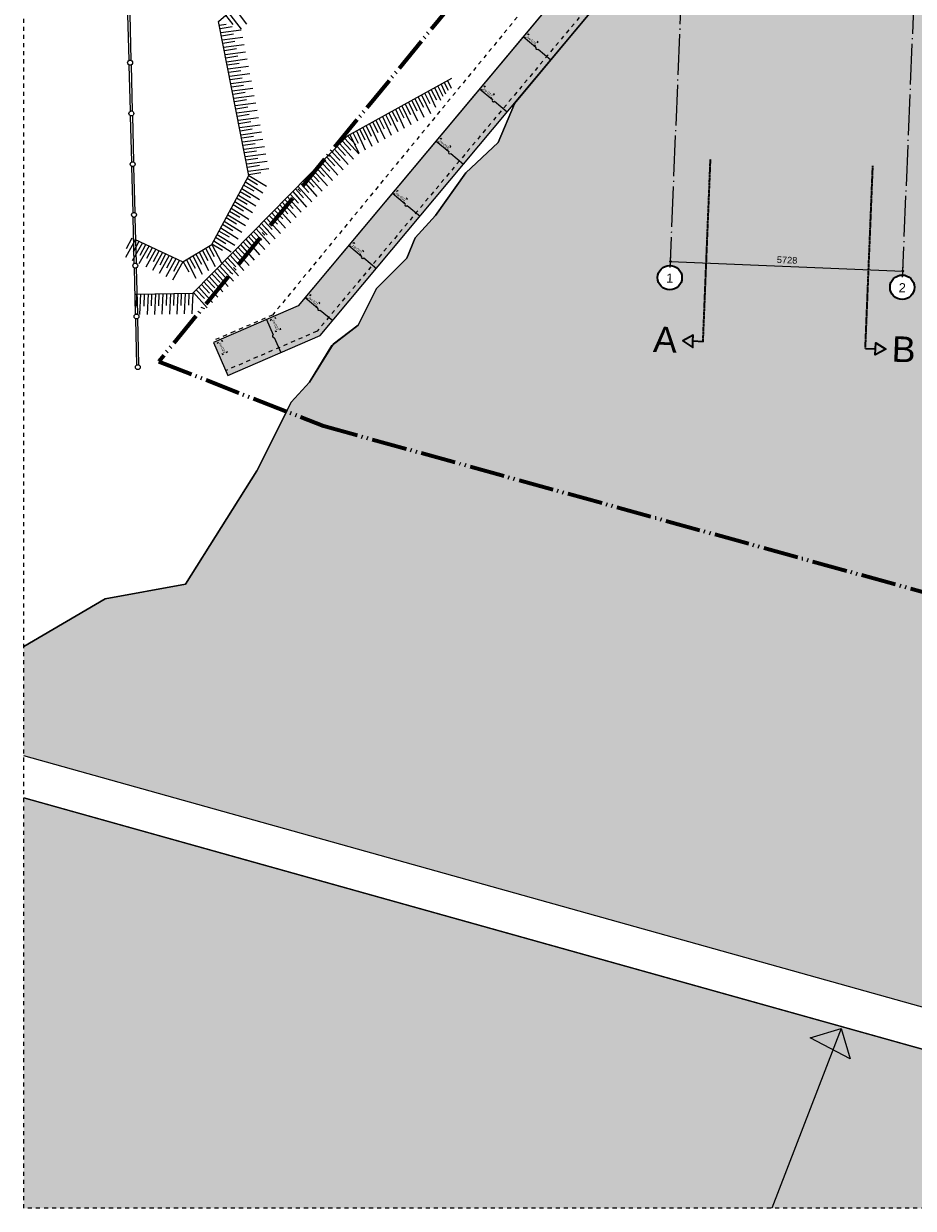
# Model space of a CAD drawing. Extents: x -294884 to 286267, y 0 to 1429765.
# Tile 5 of 178: x -62400 to -40498, y 171258 to 200435. Entities that reach past the tile are written whole.
import ezdxf

# ---------------------------------------------------------------- set-up
doc = ezdxf.new("R2010")
doc.units = 0
doc.header["$MEASUREMENT"] = 0
for name, pattern in [('@L07DS2b', [6.3, 4, -1, 0.3, -1]), ('DASHDOT', [1250, 1000, -112.5, 25, -112.5]), ('DASHED', [200, 100, -100]), ('DIVIDE', [1250, 862.5, -112.5, 25, -112.5, 25, -112.5])]:
    doc.linetypes.add(name, pattern=pattern)
for name, color, linetype in [('A-0019-AFDEKVLAK', 1, 'Continuous'), ('A-0030-STRAMIEN', 1, 'Continuous'), ('A-0038-STR-MAATLIJN', 1, 'Continuous'), ('A-0070-SYMBOOL', 1, 'Continuous'), ('A-0074--', 4, 'Continuous'), ('A-0306--', 1, 'Continuous'), ('A-0307-TEKST', 7, 'Continuous'), ('A-1130-TXT+MT-BE', 1, 'Continuous')]:
    doc.layers.add(name, color=color, linetype=linetype)
doc.dimstyles.new('@D00GM', dxfattribs={"dimtxt": 135, "dimasz": 1, "dimexe": 0.18, "dimexo": 0.0625, "dimgap": 13.5, "dimtad": 1, "dimdec": 0, "dimzin": 0, "dimdsep": 46, "dimtxsty": 'Standard', "dimblk": '^SD00____100_10', "dimcen": 0.09, "dimse1": 1, "dimse2": 1, "dimclrd": 1, "dimadec": 0, "dimazin": 0, "dimtfac": 1, "dimtdec": 4, "dimtmove": 0, "dimatfit": 3, "dimfxl": 0, "dimtolj": 1, "dimtzin": 0, "dimlwd": 13, "dimarcsym": 0})
doc.dimstyles.new('@D03ST', dxfattribs={"dimtxt": 162, "dimasz": 1, "dimexe": 0.18, "dimexo": 0.0625, "dimgap": 16.2, "dimtad": 1, "dimdec": 0, "dimzin": 0, "dimdsep": 46, "dimtxsty": 'Standard', "dimblk": '^SD03____100_10', "dimcen": 0.09, "dimse1": 1, "dimse2": 1, "dimclrd": 1, "dimadec": 0, "dimazin": 0, "dimtfac": 1, "dimtdec": 4, "dimtmove": 0, "dimatfit": 3, "dimfxl": 0, "dimtolj": 1, "dimtzin": 0, "dimlwd": 13, "dimarcsym": 0})

# ---------------------------------------------------------------- blocks, each defined once
blk = doc.blocks.new('*D')
at = {"color": 1, "linetype": 'Continuous', "lineweight": 13}
for points in [[(62927, 114665), (63143, 119960)], [(63293, 119954), (62993, 119966)], [(79682, 118845), (79383, 118875)], [(79499, 118522), (79533, 118860)], [(78427, 113303), (78957, 118577)], [(79106, 118562), (78808, 118592)], [(79148, 115040), (79499, 118522)], [(79648, 118507), (79349, 118537)], [(79648, 118507), (79349, 118537)], [(78968, 113249), (79148, 115040)], [(79298, 115025), (78999, 115055)], [(79298, 115025), (78999, 115055)], [(63077, 114659), (62777, 114671)], [(78576, 113288), (78278, 113318)], [(79118, 113234), (78819, 113264)], [(79118, 113234), (78819, 113264)], [(78934, 112910), (78968, 113249)], [(79084, 112895), (78785, 112925)], [(-122398, 58428), (-122398, 58128)], [(-117098, 58425), (-117098, 58125)], [(-117098, 58275), (-122398, 58278)], [(26619, -2220), (26619, -1920)], [(26619, -2220), (26619, -1920)], [(31919, -2220), (31919, -1920)], [(31919, -2220), (31919, -1920)], [(26619, -2070), (31919, -2070)], [(26619, -2070), (31919, -2070)], [(117098, -58425), (117098, -58125)], [(117098, -58275), (122398, -58278)], [(122398, -58428), (122398, -58128)]]:
    blk.add_lwpolyline(points, dxfattribs=at)
at = {"color": 7, "linetype": 'Continuous', "lineweight": 18}
for points in [[(63166, 119959), (63144, 119983), (63120, 119961), (63142, 119937)], [(79555, 118858), (79535, 118883), (79510, 118863), (79530, 118838)], [(78980, 118574), (78960, 118599), (78934, 118579), (78955, 118554)], [(79521, 118520), (79501, 118545), (79476, 118524), (79496, 118499)], [(79521, 118520), (79501, 118545), (79476, 118524), (79496, 118499)], [(79171, 115037), (79151, 115063), (79126, 115042), (79146, 115017)], [(79171, 115037), (79151, 115063), (79126, 115042), (79146, 115017)], [(62950, 114664), (62928, 114688), (62904, 114666), (62926, 114642)], [(78450, 113301), (78429, 113326), (78404, 113305), (78425, 113280)], [(78991, 113246), (78971, 113272), (78945, 113251), (78966, 113226)], [(78991, 113246), (78971, 113272), (78945, 113251), (78966, 113226)], [(78957, 112908), (78937, 112933), (78911, 112913), (78932, 112888)], [(-122398, 58301), (-122421, 58278), (-122398, 58255), (-122375, 58278)], [(-117098, 58298), (-117121, 58275), (-117098, 58252), (-117075, 58275)], [(26619, -2093), (26642, -2070), (26619, -2047), (26596, -2070)], [(26619, -2093), (26642, -2070), (26619, -2047), (26596, -2070)], [(31919, -2093), (31942, -2070), (31919, -2047), (31896, -2070)], [(31919, -2093), (31942, -2070), (31919, -2047), (31896, -2070)], [(117098, -58298), (117121, -58275), (117098, -58252), (117075, -58275)], [(122398, -58301), (122421, -58278), (122398, -58255), (122375, -58278)]]:
    blk.add_lwpolyline(points, close=True, dxfattribs=at)
at = {"layer": 'A-0030-STRAMIEN', "color": 1, "linetype": 'Continuous', "lineweight": 13}
for points in [[(139855, 104285), (140818, 109496)], [(140965, 109469), (140670, 109524)], [(140003, 104257), (139708, 104312)], [(150193, -2166), (150193, -1866)], [(150193, -2016), (155493, -2016)], [(155493, -2166), (155493, -1866)], [(162027, -30782), (162027, -31082)], [(167327, -30782), (167327, -31082)], [(167327, -30932), (162027, -30932)]]:
    blk.add_lwpolyline(points, dxfattribs=at)
at = {"layer": 'A-0030-STRAMIEN', "color": 7, "linetype": 'Continuous', "lineweight": 18}
for points in [[(140840, 109492), (140822, 109519), (140795, 109501), (140814, 109474)], [(139878, 104280), (139859, 104307), (139833, 104289), (139851, 104262)], [(150193, -2039), (150216, -2016), (150193, -1993), (150170, -2016)], [(155493, -2039), (155516, -2016), (155493, -1993), (155470, -2016)], [(162027, -30909), (162004, -30932), (162027, -30955), (162050, -30932)], [(167327, -30909), (167304, -30932), (167327, -30955), (167350, -30932)]]:
    blk.add_lwpolyline(points, close=True, dxfattribs=at)
at = {"layer": 'A-0038-STR-MAATLIJN', "color": 1, "linetype": 'Continuous', "lineweight": 13}
for points in [[(54211, 116191), (54774, 129790)], [(54924, 129784), (54624, 129797)], [(93531, 103792), (95230, 122696)], [(95379, 122683), (95080, 122709)], [(54361, 116185), (54061, 116197)], [(132939, 106441), (134733, 116156)], [(134881, 116129), (134586, 116184)], [(140523, 109551), (141512, 114908)], [(141660, 114881), (141365, 114935)], [(139716, 105182), (140523, 109551)], [(140670, 109524), (140375, 109578)], [(140670, 109524), (140375, 109578)], [(133086, 106414), (132791, 106468)], [(139560, 104339), (139716, 105182)], [(139863, 105155), (139568, 105209)], [(139863, 105155), (139568, 105209)], [(139708, 104312), (139413, 104366)], [(93680, 103778), (93382, 103805)], [(58982, 102621), (58994, 102921)], [(58988, 102771), (64711, 102534)], [(64705, 102384), (64717, 102684)], [(136364, 96015), (136419, 96310)], [(136392, 96163), (141960, 95134)], [(141932, 94987), (141987, 95282)], [(98404, 84548), (98430, 84847)], [(98417, 84697), (105364, 84073)], [(105351, 83924), (105378, 84222)], [(27759, -1151), (27759, -1451)], [(41370, -1148), (41370, -1448)], [(80074, -1152), (80074, -1452)], [(99055, -1148), (99055, -1448)], [(151050, -1420), (151050, -1120)], [(160941, -1420), (160941, -1120)], [(41370, -1298), (27759, -1301)], [(99055, -1298), (80074, -1302)], [(151050, -1270), (160941, -1270)], [(150193, -1866), (150193, -1566)], [(150193, -1716), (151050, -1716)], [(151050, -1866), (151050, -1566)], [(151050, -1866), (151050, -1566)], [(151050, -1716), (155493, -1716)], [(155493, -1866), (155493, -1566)], [(155493, -1866), (155493, -1566)], [(155493, -1716), (160941, -1716)], [(160941, -1866), (160941, -1566)], [(163921, -1933), (163921, -1633)], [(167496, -1933), (167496, -1633)], [(85620, -2081), (85620, -1781)], [(85620, -2081), (85620, -1781)], [(163921, -1783), (167496, -1783)], [(87964, -2761), (87964, -2461)], [(87964, -2611), (89764, -2611)], [(89764, -2761), (89764, -2461)], [(89764, -2761), (89764, -2461)], [(89764, -2611), (93264, -2611)], [(93264, -2761), (93264, -2461)], [(16419, -29459), (16419, -29759)], [(30030, -29462), (30030, -29762)], [(16419, -29609), (30030, -29612)], [(85801, -29491), (85801, -29791)], [(85801, -29641), (104781, -29645)], [(104781, -29495), (104781, -29795)], [(156589, -30203), (156589, -29903)], [(166470, -30203), (166470, -29903)], [(166470, -30053), (156589, -30053)], [(91591, -30907), (91591, -30607)], [(95091, -30907), (95091, -30607)], [(95091, -30907), (95091, -30607)], [(96891, -30907), (96891, -30607)], [(95091, -30757), (91591, -30757)], [(96891, -30757), (95091, -30757)]]:
    blk.add_lwpolyline(points, dxfattribs=at)
at = {"layer": 'A-0038-STR-MAATLIJN', "color": 7, "linetype": 'Continuous', "lineweight": 18}
for points in [[(54797, 129790), (54775, 129813), (54751, 129791), (54773, 129768)], [(95253, 122694), (95232, 122719), (95207, 122698), (95228, 122673)], [(54234, 116190), (54212, 116214), (54188, 116192), (54210, 116168)], [(134756, 116152), (134737, 116179), (134711, 116161), (134729, 116134)], [(141535, 114904), (141516, 114930), (141490, 114912), (141508, 114885)], [(140545, 109547), (140527, 109574), (140500, 109555), (140519, 109528)], [(140545, 109547), (140527, 109574), (140500, 109555), (140519, 109528)], [(132961, 106437), (132943, 106463), (132916, 106445), (132934, 106418)], [(139738, 105178), (139720, 105205), (139693, 105186), (139712, 105159)], [(139738, 105178), (139720, 105205), (139693, 105186), (139712, 105159)], [(139583, 104335), (139564, 104362), (139538, 104343), (139556, 104317)], [(93554, 103790), (93533, 103815), (93508, 103794), (93529, 103769)], [(58987, 102748), (59011, 102770), (58989, 102794), (58965, 102772)], [(64710, 102511), (64734, 102533), (64712, 102557), (64688, 102535)], [(136387, 96140), (136414, 96158), (136396, 96185), (136369, 96167)], [(141956, 95112), (141982, 95130), (141964, 95157), (141937, 95138)], [(98415, 84674), (98440, 84695), (98419, 84720), (98394, 84699)], [(105362, 84050), (105387, 84071), (105366, 84096), (105342, 84075)], [(27759, -1278), (27736, -1301), (27759, -1324), (27782, -1301)], [(41370, -1275), (41347, -1298), (41370, -1321), (41393, -1298)], [(80074, -1279), (80051, -1302), (80074, -1325), (80097, -1302)], [(99055, -1275), (99032, -1298), (99055, -1321), (99078, -1298)], [(151050, -1293), (151073, -1270), (151050, -1247), (151027, -1270)], [(160941, -1293), (160964, -1270), (160941, -1247), (160918, -1270)], [(150193, -1739), (150216, -1716), (150193, -1693), (150170, -1716)], [(151050, -1739), (151073, -1716), (151050, -1693), (151027, -1716)], [(151050, -1739), (151073, -1716), (151050, -1693), (151027, -1716)], [(155493, -1739), (155516, -1716), (155493, -1693), (155470, -1716)], [(155493, -1739), (155516, -1716), (155493, -1693), (155470, -1716)], [(160941, -1739), (160964, -1716), (160941, -1693), (160918, -1716)], [(85620, -1954), (85643, -1931), (85620, -1908), (85597, -1931)], [(85620, -1954), (85643, -1931), (85620, -1908), (85597, -1931)], [(163921, -1806), (163944, -1783), (163921, -1760), (163898, -1783)], [(167496, -1806), (167519, -1783), (167496, -1760), (167473, -1783)], [(87964, -2634), (87987, -2611), (87964, -2588), (87941, -2611)], [(89764, -2634), (89787, -2611), (89764, -2588), (89741, -2611)], [(89764, -2634), (89787, -2611), (89764, -2588), (89741, -2611)], [(93264, -2634), (93287, -2611), (93264, -2588), (93241, -2611)], [(16419, -29586), (16442, -29609), (16419, -29632), (16396, -29609)], [(30030, -29589), (30053, -29612), (30030, -29635), (30007, -29612)], [(85801, -29618), (85824, -29641), (85801, -29664), (85778, -29641)], [(104781, -29622), (104804, -29645), (104781, -29668), (104758, -29645)], [(156589, -30076), (156566, -30053), (156589, -30030), (156612, -30053)], [(166470, -30076), (166447, -30053), (166470, -30030), (166492, -30053)], [(91591, -30780), (91568, -30757), (91591, -30734), (91614, -30757)], [(95091, -30780), (95068, -30757), (95091, -30734), (95114, -30757)], [(95091, -30780), (95068, -30757), (95091, -30734), (95114, -30757)], [(96891, -30780), (96868, -30757), (96891, -30734), (96914, -30757)]]:
    blk.add_lwpolyline(points, close=True, dxfattribs=at)
at = {"layer": 'A-0038-STR-MAATLIJN', "color": 1, "linetype": 'Continuous'}
blk.add_point((85620, -1931), dxfattribs=at)
at = {"layer": 'A-1130-TXT+MT-BE', "color": 1, "linetype": 'Continuous', "lineweight": 13}
for points in [[(62774, 119975), (63160, 129448)], [(63310, 129442), (63010, 129455)], [(62604, 115818), (62774, 119975)], [(62923, 119969), (62624, 119981)], [(62923, 119969), (62624, 119981)], [(62754, 115812), (62454, 115824)], [(62754, 115812), (62454, 115824)], [(62558, 114679), (62604, 115818)], [(62708, 114673), (62408, 114685)], [(-131879, 58064), (-131879, 57764)], [(-122398, 57908), (-131879, 57914)], [(-122398, 58058), (-122398, 57758)], [(-122398, 58058), (-122398, 57758)], [(-118237, 57906), (-122398, 57908)], [(-118237, 58056), (-118237, 57756)], [(-118237, 58056), (-118237, 57756)], [(-117097, 57905), (-118237, 57906)], [(-117097, 58055), (-117097, 57755)], [(26618, -1850), (26618, -1550)], [(26618, -1700), (27759, -1700)], [(27759, -1850), (27759, -1550)], [(27759, -1850), (27759, -1550)], [(27759, -1700), (31919, -1700)], [(31919, -1850), (31919, -1550)], [(31919, -1850), (31919, -1550)], [(31919, -1700), (41400, -1700)], [(41400, -1850), (41400, -1550)], [(25452, -30820), (25452, -30520)], [(30752, -30820), (30752, -30520)], [(25452, -30670), (30752, -30670)], [(71110, -33871), (70810, -33871)], [(70960, -34871), (70960, -33871)], [(115190, -33871), (114890, -33871)], [(115040, -34871), (115040, -33871)], [(71110, -34871), (70810, -34871)], [(115190, -34871), (114890, -34871)], [(117097, -58055), (117097, -57755)], [(118237, -58056), (118237, -57756)], [(118237, -58056), (118237, -57756)], [(122398, -58058), (122398, -57758)], [(122398, -58058), (122398, -57758)], [(131879, -58064), (131879, -57764)], [(117097, -57905), (118237, -57906)], [(118237, -57906), (122398, -57908)], [(122398, -57908), (131879, -57914)]]:
    blk.add_lwpolyline(points, dxfattribs=at)
at = {"layer": 'A-1130-TXT+MT-BE', "color": 7, "linetype": 'Continuous', "lineweight": 18}
for points in [[(63183, 129448), (63161, 129471), (63137, 129449), (63159, 129426)], [(62797, 119974), (62774, 119998), (62751, 119976), (62773, 119952)], [(62797, 119974), (62774, 119998), (62751, 119976), (62773, 119952)], [(62627, 115817), (62605, 115841), (62581, 115819), (62603, 115795)], [(62627, 115817), (62605, 115841), (62581, 115819), (62603, 115795)], [(62581, 114678), (62559, 114702), (62535, 114680), (62557, 114656)], [(-131879, 57937), (-131902, 57914), (-131879, 57891), (-131856, 57914)], [(-122398, 57931), (-122421, 57908), (-122398, 57885), (-122375, 57908)], [(-122398, 57931), (-122421, 57908), (-122398, 57885), (-122375, 57908)], [(-118237, 57929), (-118260, 57906), (-118237, 57883), (-118214, 57906)], [(-118237, 57929), (-118260, 57906), (-118237, 57883), (-118214, 57906)], [(-117097, 57928), (-117120, 57905), (-117097, 57882), (-117074, 57905)], [(26618, -1723), (26641, -1700), (26618, -1677), (26595, -1700)], [(27759, -1723), (27782, -1700), (27759, -1677), (27736, -1700)], [(27759, -1723), (27782, -1700), (27759, -1677), (27736, -1700)], [(31919, -1723), (31942, -1700), (31919, -1677), (31896, -1700)], [(31919, -1723), (31942, -1700), (31919, -1677), (31896, -1700)], [(41400, -1723), (41423, -1700), (41400, -1677), (41377, -1700)], [(25452, -30693), (25475, -30670), (25452, -30647), (25429, -30670)], [(30752, -30693), (30775, -30670), (30752, -30647), (30729, -30670)], [(70982, -33871), (70960, -33848), (70937, -33871), (70960, -33894)], [(115063, -33871), (115040, -33848), (115017, -33871), (115040, -33894)], [(70982, -34871), (70960, -34848), (70937, -34871), (70960, -34894)], [(115063, -34871), (115040, -34848), (115017, -34871), (115040, -34894)], [(117097, -57928), (117120, -57905), (117097, -57882), (117074, -57905)], [(118237, -57929), (118260, -57906), (118237, -57883), (118214, -57906)], [(118237, -57929), (118260, -57906), (118237, -57883), (118214, -57906)], [(122398, -57931), (122421, -57908), (122398, -57885), (122375, -57908)], [(122398, -57931), (122421, -57908), (122398, -57885), (122375, -57908)], [(131879, -57937), (131902, -57914), (131879, -57891), (131856, -57914)]]:
    blk.add_lwpolyline(points, close=True, dxfattribs=at)
at = {"color": 7, "linetype": 'Continuous', "char_height": 135, "attachment_point": 7, "line_spacing_factor": 0.933333}
for s, insert, rotation in [('{\\fArial|b0|i0|c12|p0;340}', (79443, 118543), 84.2582), ('{\\fArial|b0|i0|c12|p0;5300}', (62969, 117109), 87.6654), ('{\\fArial|b0|i0|c12|p0;3500}', (79246, 116581), 84.2577), ('{\\fArial|b0|i0|c12|p0;5300}', (78614, 115740), 84.2577), ('{\\fArial|b0|i0|c12|p0;1800}', (78980, 113945), 84.2577), ('{\\fArial|b0|i0|c12|p0;340}', (78879, 112931), 84.2582), ('{\\fArial|b0|i0|c12|p0;5300}', (-119954, 58369), 359.9654), ('{\\fArial|b0|i0|c12|p0;5300}', (119541, -58219), 359.9654)]:
    blk.add_mtext(s, dxfattribs=dict(at, insert=insert, rotation=rotation))
at = {"color": 7, "linetype": 'Continuous', "insert": (29063, -2013), "char_height": 135, "attachment_point": 7, "line_spacing_factor": 0.933333}
blk.add_mtext('{\\fArial|b0|i0|c12|p0;5300}', dxfattribs=at)
blk.add_mtext('{\\fArial|b0|i0|c12|p0;5300}', dxfattribs=at)
at = {"layer": 'A-0030-STRAMIEN', "color": 7, "linetype": 'Continuous', "insert": (140224, 106660), "char_height": 162, "attachment_point": 7, "rotation": 79.5354, "line_spacing_factor": 0.933333}
blk.add_mtext('{\\fArial|b0|i0|c12|p0;5300}', dxfattribs=at)
at = {"layer": 'A-0030-STRAMIEN', "color": 7, "linetype": 'Continuous', "char_height": 162, "attachment_point": 7, "line_spacing_factor": 0.933333}
for insert in [(152596, -1947), (164429, -30821)]:
    blk.add_mtext('{\\fArial|b0|i0|c12|p0;5300}', dxfattribs=dict(at, insert=insert))
at = {"layer": 'A-0038-STR-MAATLIJN', "color": 7, "linetype": 'Continuous', "char_height": 162, "attachment_point": 7, "line_spacing_factor": 0.933333}
for s, insert, rotation in [('{\\fArial|b0|i0|c12|p0;13611}', (54411, 122684), 87.6307), ('{\\fArial|b0|i0|c12|p0;18980}', (94284, 112942), 84.865), ('{\\fArial|b0|i0|c12|p0;5448}', (140905, 111999), 79.5354), ('{\\fArial|b0|i0|c12|p0;9880}', (133723, 111068), 79.535), ('{\\fArial|b0|i0|c12|p0;4443}', (140007, 107136), 79.5354), ('{\\fArial|b0|i0|c12|p0;857}', (139536, 104591), 79.5354), ('{\\fArial|b0|i0|c12|p0;5728}', (61605, 102732), 357.6307), ('{\\fArial|b0|i0|c12|p0;5662}', (138945, 95761), 349.535), ('{\\fArial|b0|i0|c12|p0;6975}', (101650, 84476), 354.865), ('{\\fArial|b0|i0|c12|p0;13611}', (34255, -1189), 0.011), ('{\\fArial|b0|i0|c12|p0;18980}', (89255, -1189), 0.011), ('{\\fArial|b0|i0|c12|p0;9890}', (155748, -1201), 0), ('{\\fArial|b0|i0|c12|p0;13611}', (22915, -29499), 359.989), ('{\\fArial|b0|i0|c12|p0;18980}', (94982, -29532), 359.989), ('{\\fArial|b0|i0|c12|p0;9880}', (161282, -29984), 360)]:
    blk.add_mtext(s, dxfattribs=dict(at, insert=insert, rotation=rotation))
for s, insert in [('{\\fArial|b0|i0|c12|p0;857}', (150436, -1647)), ('{\\fArial|b0|i0|c12|p0;4443}', (153024, -1647)), ('{\\fArial|b0|i0|c12|p0;5448}', (157970, -1647)), ('{\\fArial|b0|i0|c12|p0;3575}', (165461, -1714)), ('{\\fArial|b0|i0|c12|p0;1800}', (88617, -2542)), ('{\\fArial|b0|i0|c12|p0;3500}', (91267, -2542)), ('{\\fArial|b0|i0|c12|p0;3500}', (93094, -30688)), ('{\\fArial|b0|i0|c12|p0;1800}', (95744, -30688))]:
    blk.add_mtext(s, dxfattribs=dict(at, insert=insert))
at = {"layer": 'A-1130-TXT+MT-BE', "color": 7, "linetype": 'Continuous', "char_height": 135, "attachment_point": 7, "line_spacing_factor": 0.933333}
for s, insert, rotation in [('{\\fArial|b0|i0|c12|p0;9481}', (62901, 124508), 87.6653), ('{\\fArial|b0|i0|c12|p0;4160}', (62623, 117693), 87.6653), ('{\\fArial|b0|i0|c12|p0;1140}', (62515, 115045), 87.6653), ('{\\fArial|b0|i0|c12|p0;9481}', (-127344, 58004), 359.9653), ('{\\fArial|b0|i0|c12|p0;4160}', (-120524, 58000), 359.9653), ('{\\fArial|b0|i0|c12|p0;1140}', (-117873, 57998), 359.9653), ('{\\fArial|b0|i0|c12|p0;1140}', (26982, -1643), 360), ('{\\fArial|b0|i0|c12|p0;4160}', (29633, -1643), 360), ('{\\fArial|b0|i0|c12|p0;9481}', (36454, -1643), 360), ('{\\fArial|b0|i0|c12|p0;1000}', (70902, -34578), 90), ('{\\fArial|b0|i0|c12|p0;1000}', (114982, -34578), 90), ('{\\fArial|b0|i0|c12|p0;1140}', (117461, -57848), 359.9654), ('{\\fArial|b0|i0|c12|p0;4160}', (120111, -57849), 359.9654), ('{\\fArial|b0|i0|c12|p0;9481}', (126932, -57853), 359.9654)]:
    blk.add_mtext(s, dxfattribs=dict(at, insert=insert, rotation=rotation))
at = {"layer": 'A-1130-TXT+MT-BE', "color": 7, "linetype": 'Continuous', "insert": (27896, -30612), "char_height": 135, "attachment_point": 7, "line_spacing_factor": 0.933333}
blk.add_mtext('{\\fArial|b0|i0|c12|p0;5300}', dxfattribs=at)
blk = doc.blocks.new('^SD03____100_10')
at = {"layer": 'A-0038-STR-MAATLIJN', "color": 7, "linetype": 'Continuous', "lineweight": 18}
blk.add_lwpolyline([(0, -23), (23, 0), (0, 23), (-23, 0)], close=True, dxfattribs=at)
at = {"layer": 'A-0038-STR-MAATLIJN', "color": 1, "linetype": 'Continuous', "lineweight": 13}
blk.add_lwpolyline([(0, -150), (0, 150)], dxfattribs=at)
blk = doc.blocks.new('^SD00____100_10')
at = {"layer": 'A-1130-TXT+MT-BE', "color": 7, "linetype": 'Continuous', "lineweight": 18}
blk.add_lwpolyline([(0, -23), (23, 0), (0, 23), (-23, 0)], close=True, dxfattribs=at)
at = {"layer": 'A-1130-TXT+MT-BE', "color": 1, "linetype": 'Continuous', "lineweight": 13}
blk.add_lwpolyline([(0, -150), (0, 150)], dxfattribs=at)
blk = doc.blocks.new('M-NIEUW_10')
at = {"linetype": 'Continuous', "lineweight": 5}
for color, points in [(111, [(43065, 90595.2), (43065, 93287), (45074.1, 94460), (47050, 94820), (48805, 97610), (49550, 99100), (49650, 99300), (50100, 99800), (50650, 100700), (51300, 101200), (51750, 102100), (52500, 102850), (52700, 103350), (53200, 103900), (53950, 104950), (54750, 105700), (55150, 106650), (59564.9, 111953.1), (59615, 111952), (59630.4, 112498), (59640.3, 112839), (59459.3, 112844.6), (59519.3, 114827), (65260.2, 114555.7), (65204.9, 113169.3), (65184.6, 112719), (64997.8, 112724.3), (64972.5, 111837.3), (65022.8, 111836.2), (69463.3, 106118.8), (72496.4, 102213.7), (73883.9, 100446.6), (74300, 99300), (75250, 97900), (76585.3, 96850), (77600, 95700), (78350, 94850), (78650, 93950), (79450, 93250), (79900, 92450), (80400, 91850), (80400, 91250), (80950, 90350), (80983.8, 89988.3), (80983.8, 88830), (81140, 87100), (80920, 83520), (80357, 80160)]), (8, [(49822.8, 101672.9), (58688, 112285.3), (58703.8, 112868), (59640.3, 112839), (59630.4, 112498), (59615, 111952), (59564.9, 111953.1), (50367.4, 100942.9), (48086.8, 99959.9), (47736.1, 100773.5)])]:
    blk.add_hatch(color=color, dxfattribs=at).paths.add_polyline_path(points, flags=0)
at = {"layer": 'A-0019-AFDEKVLAK', "linetype": 'Continuous', "lineweight": 5}
blk.add_hatch(color=254, dxfattribs=at).paths.add_polyline_path([(43065, 89556.8), (79187, 79449), (43065, 79449)], flags=0)
at = {"color": 7, "linetype": 'DASHED', "lineweight": 0}
blk.add_lwpolyline([(43065, 79449), (43065, 152599), (167865, 152599), (167865, 79449)], close=True, dxfattribs=at)
at = {"color": 1, "linetype": 'DIVIDE', "lineweight": 70}
blk.add_lwpolyline([(46390.7, 100305.9), (50442.1, 98721.3), (72392.4, 92637.8), (77830.2, 91130.7), (78466.9, 91281.4), (118511.6, 84729.6), (161894.4, 81134.1), (145295.8, 99667.1), (151034, 122576.9), (157878.9, 128459.7), (160422, 139922.3), (159403.2, 149352.2), (99198.7, 139182.7), (99843.2, 135366.9), (56711.1, 132050.5), (56814.7, 113020.6)], close=True, dxfattribs=at)
at = {"color": 111, "linetype": 'Continuous', "lineweight": 13}
for points in [[(49550, 99100), (49650, 99300), (50100, 99800), (50650, 100700), (51300, 101200), (51750, 102100), (52500, 102850), (52700, 103350), (53200, 103900), (53950, 104950), (54750, 105700), (55150, 106650), (59564.9, 111953.1)], [(65022.8, 111836.2), (69463.3, 106118.8), (72496.4, 102213.7), (73883.9, 100446.6), (74300, 99300), (75250, 97900), (76585.3, 96850), (77600, 95700), (78350, 94850), (78650, 93950), (79450, 93250), (79900, 92450), (80400, 91850), (80400, 91250), (80950, 90350), (80983.8, 89988.3), (80983.8, 88830), (81140, 87100), (80920, 83520), (80357, 80160), (43065, 90595.2)], [(43065, 93287), (45074.1, 94460), (47050, 94820), (48805, 97610), (49550, 99100)]]:
    blk.add_lwpolyline(points, dxfattribs=at)
at = {"color": 9, "linetype": 'Continuous', "lineweight": 13}
for points in [[(45794.8, 103322.6), (46979.1, 102756.9), (47698.2, 103190.9), (48609.5, 104890.3), (47863.4, 108678.7), (50460.4, 110938.1), (53986.2, 112344), (57590.7, 112755.1)], [(48224.2, 108602.1), (48037.9, 108835.2)], [(48106.9, 108894.9), (48415.1, 108489.8)], [(48245.4, 109015.2), (48553.6, 108610)], [(47881.1, 108589.1), (48050, 108611.3)], [(48193.7, 108545.6), (47898.7, 108499.6)], [(47916.7, 108409.3), (48421.4, 108475.6)], [(48229.2, 108365.8), (47934.3, 108319.8)], [(47952.2, 108229.6), (48457, 108295.9)], [(48264.7, 108186), (47969.9, 108139.8)], [(47987.8, 108049.6), (48492.6, 108115.9)], [(48300.2, 108006), (48005.5, 107960)], [(48023.3, 107869.9), (48528.2, 107936.2)], [(48335.8, 107826.3), (48041, 107780.2)], [(48058.9, 107690.1), (48563.7, 107756.4)], [(48371.3, 107646.4), (48076.4, 107600.5)], [(48094.4, 107510.2), (48599.1, 107576.6)], [(48406.8, 107466.7), (48112, 107420.7)], [(48129.9, 107330.5), (48634.7, 107396.8)], [(45829.1, 101967.1), (47226.9, 101990), (51039.4, 105862.3), (53605.4, 107286.8)], [(48442.4, 107286.9), (48147.6, 107240.9)], [(48165.4, 107150.6), (48670.3, 107216.8)], [(48478, 107106.9), (48183, 107061.1)], [(53394.2, 106828.4), (53260, 107095.1)], [(53339.8, 107139.3), (53453.8, 106898.8)], [(53520.8, 106984), (53420.1, 107184)], [(53500, 107228.3), (53589.7, 107038.8)], [(48201, 106970.8), (48705.7, 107037.1)], [(48513.6, 106927.2), (48218.5, 106881.3)], [(48236.6, 106791), (48741.3, 106857.3)], [(52913.3, 106561.5), (52779.1, 106828)], [(52859, 106872.4), (53076.9, 106412.2)], [(53073.5, 106650.5), (52939.3, 106917)], [(53019.2, 106961.2), (53205.1, 106568.8)], [(53233.9, 106739.6), (53099.6, 107006)], [(53179.6, 107050.3), (53324.9, 106743.6)], [(48549, 106747.4), (48254.1, 106701.6)], [(48272.1, 106611.1), (48776.8, 106677.5)], [(48584.5, 106567.6), (48289.7, 106521.6)], [(48307.6, 106431.4), (48812.4, 106497.7)], [(52217.9, 106516.5), (52435.8, 106056.3)], [(52432.6, 106294.8), (52298.4, 106561.3)], [(52378.3, 106605.5), (52596.2, 106145.4)], [(52592.8, 106383.7), (52458.6, 106650.2)], [(52538.5, 106694.5), (52756.4, 106234.4)], [(52753, 106472.6), (52618.9, 106739.2)], [(52698.8, 106783.4), (52916.7, 106323.2)], [(48620, 106387.7), (48325.2, 106341.9)], [(48343.1, 106251.6), (48847.8, 106317.9)], [(48655.6, 106208), (48360.7, 106162)], [(51791.5, 105938.9), (51657.4, 106205.4)], [(51737.2, 106249.6), (51955.1, 105789.5)], [(51951.8, 106027.9), (51817.7, 106294.4)], [(51897.5, 106338.6), (52115.4, 105878.5)], [(52112, 106116.7), (51977.9, 106383.4)], [(52057.8, 106427.6), (52275.6, 105967.5)], [(52272.2, 106205.7), (52138.2, 106472.4)], [(48378.6, 106071.8), (48883.5, 106138.1)], [(48691.2, 106028.3), (48396.3, 105982.2)], [(48414.2, 105892), (48919, 105958.3)], [(51310.9, 105671.9), (51176.7, 105938.6)], [(51256.5, 105982.9), (51474.4, 105522.6)], [(51471, 105761), (51336.9, 106027.6)], [(51416.7, 106071.8), (51634.6, 105611.7)], [(51631.2, 105849.9), (51497.2, 106116.5)], [(51577, 106160.8), (51794.9, 105700.6)], [(48726.8, 105848.5), (48431.8, 105802.5)], [(48449.8, 105712.2), (48954.6, 105778.6)], [(48762.2, 105668.7), (48467.4, 105622.5)], [(50846.4, 105666.1), (51185.4, 105286.3)], [(51115, 105513.9), (50910.9, 105731.7)], [(50974.9, 105796.7), (51313.9, 105416.9)], [(51243.5, 105644.5), (51039.4, 105862.3)], [(51096.3, 105893.9), (51314.2, 105433.8)], [(48485.4, 105532.3), (48990.1, 105598.6)], [(48797.8, 105488.7), (48503, 105442.7)], [(48520.9, 105352.6), (49025.7, 105418.9)], [(50729.1, 105122), (50525.1, 105339.7)], [(50589.1, 105404.9), (50928.2, 105024.9)], [(50857.6, 105252.6), (50653.6, 105470.4)], [(50717.7, 105535.4), (51056.7, 105155.6)], [(50986.3, 105383.3), (50782.2, 105601)], [(48833.4, 105309), (48538.6, 105263)], [(48556.4, 105172.8), (49061.3, 105239.1)], [(48868.9, 105129.1), (48574, 105083.1)], [(48591.9, 104992.9), (49096.7, 105059.3)], [(50471.9, 104860.9), (50267.9, 105078.6)], [(50331.9, 105143.6), (50671, 104763.8)], [(50600.4, 104991.4), (50396.4, 105209.3)], [(50460.6, 105274.3), (50799.6, 104894.3)], [(48823.3, 104658.3), (48566.2, 104810.1)], [(48609.5, 104890.3), (49041.7, 104621.1)], [(48904.4, 104949.4), (48609.6, 104903.4)], [(49946.2, 104751.8), (50285.2, 104372)], [(50214.6, 104599.5), (50010.6, 104817.5)], [(50074.7, 104882.4), (50413.7, 104502.5)], [(50343.3, 104730.3), (50139.3, 104948)], [(50203.4, 105013), (50542.4, 104633.2)], [(48650, 104335.4), (48393, 104487)], [(48436.2, 104567.3), (48868.4, 104298.2)], [(48736.7, 104496.8), (48479.6, 104648.6)], [(48522.9, 104728.9), (48955, 104459.8)], [(49689, 104490.6), (50028, 104110.8)], [(49957.5, 104338.5), (49753.5, 104556.3)], [(49817.6, 104621.2), (50156.6, 104241.4)], [(50086.1, 104468.9), (49882.1, 104686.9)], [(48476.6, 104012.3), (48219.7, 104164)], [(48262.9, 104244.4), (48695.1, 103975.2)], [(48563.4, 104173.8), (48306.3, 104325.4)], [(48349.5, 104405.8), (48781.7, 104136.7)], [(49571.7, 103946.6), (49367.6, 104164.5)], [(49431.8, 104229.5), (49770.8, 103849.7)], [(49700.2, 104077.2), (49496.3, 104295.1)], [(49560.4, 104360.1), (49899.4, 103980.1)], [(49828.9, 104207.8), (49624.9, 104425.6)], [(48089.6, 103921.4), (48521.8, 103652.1)], [(48390, 103850.8), (48133, 104002.5)], [(48176.2, 104082.9), (48608.3, 103813.8)], [(49314.7, 103685.4), (49110.6, 103903.2)], [(49174.6, 103968.2), (49513.7, 103588.4)], [(49443.2, 103816), (49239.1, 104033.8)], [(49303.2, 104098.8), (49642.2, 103718.9)], [(47916.4, 103598.3), (48348.5, 103329.3)], [(48216.9, 103527.8), (47959.8, 103679.5)], [(48003, 103759.9), (48435.1, 103490.8)], [(48303.5, 103689.3), (48046.4, 103841)], [(49057.4, 103424.1), (48853.3, 103641.9)], [(48917.4, 103706.9), (49256.4, 103327)], [(49186, 103554.9), (48981.9, 103772.5)], [(49046.1, 103837.6), (49385.1, 103457.8)], [(45821.5, 103309.9), (45572.7, 102865.6)], [(45599.6, 103085.4), (45739, 103349.3)], [(48043.5, 103204.7), (47786.4, 103356.3)], [(47829.7, 103436.7), (48261.8, 103167.6)], [(48130.2, 103366.4), (47873.1, 103517.8)], [(48531.7, 103315.1), (48870.7, 102935.3)], [(48800.1, 103162.9), (48596.1, 103380.8)], [(48660.3, 103445.8), (48999.3, 103065.8)], [(48928.8, 103293.5), (48724.8, 103511.2)], [(48788.9, 103576.4), (49127.9, 103196.4)], [(45986.7, 103230.9), (45738.1, 102786.6)], [(45765, 103006.5), (45904.4, 103270.3)], [(46152.2, 103151.9), (45903.4, 102707.6)], [(45930.4, 102927.5), (46069.7, 103191.3)], [(46317.4, 103072.9), (46068.8, 102628.7)], [(46095.7, 102848.5), (46235.1, 103112.3)], [(46483, 102993.8), (46234.3, 102549.6)], [(46261.2, 102769.5), (46400.5, 103033.4)], [(47384.4, 103001.5), (47618.7, 102549.6)], [(47606.8, 102787.5), (47463.1, 103049.2)], [(47541.3, 103096.2), (47775.6, 102644.3)], [(47763.6, 102882.2), (47620, 103143.9)], [(47698.2, 103190.9), (47932.5, 102738.8)], [(47956.9, 103043.2), (47699.8, 103194.8)], [(47743, 103275.3), (48175.2, 103006.1)], [(48274.4, 103053.9), (48613.5, 102674)], [(48543, 102901.8), (48339, 103119.5)], [(48403.1, 103184.5), (48742.1, 102804.7)], [(48671.6, 103032.4), (48467.6, 103250.1)], [(46648.3, 102914.9), (46399.7, 102470.6)], [(46426.5, 102690.3), (46566, 102954.3)], [(46813.7, 102835.9), (46564.9, 102391.6)], [(46591.9, 102611.4), (46731.4, 102875.3)], [(46979.1, 102756.9), (46730.4, 102312.7)], [(46757.2, 102532.5), (46896.8, 102796.3)], [(47135.8, 102503.6), (46992.3, 102765.2)], [(47070.5, 102812.3), (47304.8, 102360.2)], [(47292.9, 102598.3), (47149.2, 102859.8)], [(47227.4, 102906.9), (47461.7, 102454.9)], [(47449.8, 102693), (47306.2, 102954.5)], [(48157.2, 102510), (47953.3, 102727.8)], [(48017.4, 102792.7), (48356.4, 102412.9)], [(48285.8, 102640.4), (48081.8, 102858.4)], [(48145.9, 102923.3), (48484.9, 102543.5)], [(48414.4, 102771), (48210.4, 102989.1)], [(47899.9, 102248.7), (47696.1, 102466.6)], [(47760.1, 102531.6), (48099.1, 102151.6)], [(48028.6, 102379.3), (47824.6, 102597.1)], [(47888.7, 102662.1), (48227.7, 102282.3)], [(47374.4, 102139.7), (47713.4, 101759.9)], [(47643, 101987.5), (47438.8, 102205.3)], [(47502.9, 102270.3), (47841.9, 101890.4)], [(47771.4, 102118.1), (47567.4, 102336)], [(47631.5, 102401), (47970.5, 102021.1)], [(45845.6, 101669.2), (45852.7, 101967.5)], [(45944, 101969), (45919.5, 101460.4)], [(46028.8, 101672.2), (46036, 101970.6)], [(46127.3, 101972), (46102.8, 101463.5)], [(46212, 101675.2), (46219.2, 101973.6)], [(46310.6, 101974.9), (46286, 101466.3)], [(46395.3, 101678.2), (46402.5, 101976.4)], [(46493.8, 101978), (46469.2, 101469.4)], [(46578.5, 101681.2), (46585.7, 101979.5)], [(46677, 101980.9), (46652.5, 101472.4)], [(46761.9, 101684.3), (46768.9, 101982.5)], [(46860.4, 101983.9), (46835.9, 101475.4)], [(46945.2, 101687.1), (46952.3, 101985.6)], [(47043.6, 101987), (47019.1, 101478.5)], [(47128.4, 101690.1), (47135.6, 101988.6)], [(47226.9, 101990), (47202.3, 101481.4)], [(47245.8, 102009.1), (47584.9, 101629.3)], [(47514.4, 101856.8), (47310.3, 102074.7)]]:
    blk.add_lwpolyline(points, dxfattribs=at)
at = {"color": 1, "linetype": 'DASHED', "lineweight": 13}
for points in [[(58116.8, 112890.5), (58133.5, 112342.8), (49192.1, 101449.5), (48246.2, 101041.8), (47705.5, 100808.8)], [(59436.2, 112001.8), (50287.5, 101050), (48035.4, 100079.3)]]:
    blk.add_lwpolyline(points, dxfattribs=at)
at = {"color": 8, "linetype": 'Continuous', "lineweight": 13}
blk.add_lwpolyline([(47736.1, 100773.5), (48086.8, 99959.9), (50367.4, 100942.9), (59564.9, 111953.1), (59615, 111952), (59630.4, 112498), (59640.3, 112839), (58703.8, 112868), (58688, 112285.3), (49822.8, 101672.9)], close=True, dxfattribs=at)
at = {"color": 7, "linetype": 'Continuous', "lineweight": 18}
for points in [[(47736.1, 100773.5), (48086.8, 99959.9), (50367.4, 100942.9), (59564.9, 111953.1), (59615, 111952), (59640.3, 112839), (58703.8, 112868), (58688, 112285.3), (58586.3, 112163.6)], [(58586.3, 112163.6), (58540.5, 112108.8), (49822.8, 101672.9), (47736.1, 100773.5)], [(63188.2, 83875.5), (63410.2, 83127.9), (62428.2, 83649.8), (63188.2, 83875.5), (61487, 79454.1)], [(61485, 79449), (61487, 79454.1)], [(61485, 79449), (61487, 79454.1)]]:
    blk.add_lwpolyline(points, dxfattribs=at)
for points in [[(45653.1, 107727.4), (45713.1, 107728.9), (45684.6, 108853.5), (45624.6, 108852)], [(45684.8, 106477.4), (45744.8, 106478.9), (45716.3, 107603.5), (45656.3, 107602)], [(45716.5, 105227.4), (45776.5, 105228.9), (45748, 106353.5), (45688, 106352)], [(45748.2, 103977.4), (45808.2, 103978.9), (45779.7, 105103.5), (45719.7, 105102)], [(45779.9, 102727.4), (45839.9, 102728.9), (45811.4, 103853.5), (45751.4, 103852)], [(45811.6, 101477.4), (45871.6, 101478.9), (45843.1, 102603.5), (45783.1, 102602)], [(45843.3, 100227.4), (45903.3, 100228.9), (45874.8, 101353.5), (45814.8, 101352)]]:
    blk.add_lwpolyline(points, close=True, dxfattribs=at)
at = {"color": 1, "linetype": 'Continuous', "lineweight": 13}
for points in [[(55364.7, 108307.1), (55677.7, 108045.5, 0.999686), (55731.6, 108000.6), (56044.6, 107739)], [(54290.9, 107021.6), (54603.9, 106760, 0.999686), (54657.7, 106715.1), (54970.8, 106453.5)], [(53217, 105736.1), (53530.1, 105474.5, 0.999686), (53583.9, 105429.6), (53896.9, 105168)], [(52143.2, 104450.7), (52456.2, 104189, 0.999686), (52510, 104144.2), (52823.1, 103882.6)], [(51069.3, 103165.2), (51382.4, 102903.5, 0.999686), (51436.2, 102858.7), (51749.2, 102597.1)], [(49995.5, 101879.7), (50308.5, 101618, 0.999686), (50362.3, 101573.2), (50675.4, 101311.6)], [(49046, 101338.1), (49207.4, 100963.4, 0.999686), (49235.2, 100899.1), (49396.6, 100524.5)]]:
    blk.add_lwpolyline(points, format="xyb", dxfattribs=at)
for points in [[(55150, 106650), (54750, 105700), (53950, 104950), (53200, 103900), (52700, 103350), (52500, 102850), (51750, 102100), (51300, 101200), (50687.4, 100728.8), (50100, 99800), (49650, 99300), (49537.6, 99075.1)], [(49550, 99100), (48805, 97610), (47050, 94820), (45074.1, 94460), (43065, 93287)]]:
    blk.add_lwpolyline(points, dxfattribs=at)
at = {"color": 5, "linetype": 'Continuous', "lineweight": 25}
for centre in [(45684.6, 107665.4), (45716.3, 106415.4), (45748, 105165.4), (45779.7, 103915.4), (45811.4, 102665.4), (45843.1, 101415.4), (45874.8, 100165.4)]:
    blk.add_circle(centre, 60, dxfattribs=at)
at = {"layer": 'A-0019-AFDEKVLAK', "color": 254, "linetype": 'Continuous', "lineweight": 13}
blk.add_lwpolyline([(79187, 79449), (43065, 89556.8)], dxfattribs=at)
at = {"layer": 'A-0030-STRAMIEN', "color": 1, "linetype": 'DASHDOT', "lineweight": 13}
for points in [[(58971.6, 102371.1), (60138.4, 130569.4)], [(64694.4, 102134.4), (65861.1, 130332.6)]]:
    blk.add_lwpolyline(points, dxfattribs=at)
at = {"layer": 'A-0030-STRAMIEN', "color": 1, "linetype": 'Continuous', "lineweight": 13}
blk.add_lwpolyline([(43065, 89556.8), (48552.6, 88021.2), (79187, 79449)], dxfattribs=at)
at = {"layer": 'A-0074--', "color": 4, "linetype": '@L07DS2b', "lineweight": 35}
for points in [[(59791.4, 100792.5), (59974.7, 105288.8)], [(63788.1, 100629.5), (63971.4, 105125.8)]]:
    blk.add_lwpolyline(points, dxfattribs=at)
at = {"layer": 'A-0074--', "color": 4, "linetype": 'Continuous', "lineweight": 35}
for points in [[(59791.4, 100792.5), (59541.6, 100802.7), (59547.7, 100952.5), (59291.8, 100812.9), (59535.5, 100652.8), (59541.6, 100802.7)], [(63788.1, 100629.5), (64037.9, 100619.3), (64044, 100769.2), (64287.6, 100609.2), (64031.7, 100469.5), (64037.9, 100619.3)]]:
    blk.add_lwpolyline(points, dxfattribs=at)
at = {"layer": 'A-0306--', "color": 1, "linetype": 'Continuous', "lineweight": 13}
for points in [[(55426.4, 108255.5), (55403.4, 108274.8), (55422.6, 108297.8)], [(55509.8, 108355.3), (55486.7, 108374.5), (55467.5, 108351.5)], [(55620.9, 108093.1), (55643.9, 108073.9), (55663.1, 108096.9)], [(55704.2, 108192.9), (55727.2, 108173.7), (55708, 108150.6)], [(54435.9, 107069.8), (54412.9, 107089.1), (54393.7, 107066)], [(54352.6, 106970.1), (54329.5, 106989.3), (54348.8, 107012.3)], [(54547, 106807.6), (54570, 106788.4), (54589.3, 106811.4)], [(54630.4, 106907.4), (54653.4, 106888.2), (54634.1, 106865.1)], [(53278.7, 105684.6), (53255.7, 105703.8), (53274.9, 105726.8)], [(53362.1, 105784.3), (53339, 105803.6), (53319.8, 105780.5)], [(53556.5, 105621.9), (53579.5, 105602.7), (53560.3, 105579.7)], [(53473.2, 105522.1), (53496.2, 105502.9), (53515.4, 105525.9)], [(52288.2, 104498.9), (52265.2, 104518.1), (52246, 104495.1)], [(52204.9, 104399.1), (52181.9, 104418.3), (52201.1, 104441.3)], [(52399.3, 104236.7), (52422.3, 104217.4), (52441.6, 104240.5)], [(52482.6, 104336.4), (52505.7, 104317.2), (52486.4, 104294.2)], [(51131, 103113.6), (51108, 103132.8), (51127.2, 103155.9)], [(51214.4, 103213.4), (51191.4, 103232.6), (51172.1, 103209.6)], [(51408.8, 103051), (51431.8, 103031.7), (51412.6, 103008.7)], [(51325.5, 102951.2), (51348.5, 102932), (51367.7, 102955)], [(50057.2, 101828.1), (50034.2, 101847.4), (50053.4, 101870.4)], [(50140.5, 101927.9), (50117.5, 101947.1), (50098.3, 101924.1)], [(50251.6, 101665.7), (50274.6, 101646.5), (50293.9, 101669.5)], [(50335, 101765.5), (50358, 101746.2), (50338.8, 101723.2)], [(49155.9, 101305.1), (49144, 101332.7), (49171.6, 101344.6)], [(49275.3, 101356.6), (49263.4, 101384.1), (49235.9, 101372.3)], [(49256.2, 101072.5), (49268.1, 101044.9), (49295.6, 101056.8)], [(49375.6, 101123.9), (49387.5, 101096.4), (49359.9, 101084.5)], [(47846, 100740.5), (47834.1, 100768.1), (47861.7, 100780)], [(47965.4, 100792), (47953.5, 100819.5), (47926, 100807.7)], [(47946.3, 100507.9), (47958.1, 100480.3), (47985.7, 100492.2)], [(48065.7, 100559.3), (48077.5, 100531.8), (48050, 100519.9)]]:
    blk.add_lwpolyline(points, dxfattribs=at)
at = {"layer": 'A-0070-SYMBOOL', "color": 7, "linetype": 'Continuous', "char_height": 630, "attachment_point": 7, "rotation": 357.66526, "line_spacing_factor": 0.933333}
for s, insert in [('{\\fArial|b0|i0|c12|p0;A}', (58552.7, 100542.6)), ('{\\fArial|b0|i0|c12|p0;B}', (64425.2, 100303.2))]:
    blk.add_mtext(s, dxfattribs=dict(at, insert=insert))
at = {"layer": 'A-0307-TEKST', "color": 7, "linetype": 'Continuous', "char_height": 63, "attachment_point": 7, "line_spacing_factor": 1.333333}
for s, insert, rotation in [('{\\fArial|b0|i0|c12|p0;zw-016}', (55436.9, 108285.9), 320.12596), ('{\\fArial|b0|i0|c12|p0;zw-017}', (54363, 107000.4), 320.12661), ('{\\fArial|b0|i0|c12|p0;zw-018}', (53289.2, 105714.9), 320.12585), ('{\\fArial|b0|i0|c12|p0;zw-019}', (52215.3, 104429.4), 320.12576), ('{\\fArial|b0|i0|c12|p0;zw-020}', (51141.5, 103144), 320.12666), ('{\\fArial|b0|i0|c12|p0;zw-021}', (50067.6, 101858.5), 320.12585), ('{\\fArial|b0|i0|c12|p0;zw-022}', (49178.9, 101327.5), 293.31682), ('{\\fArial|b0|i0|c12|p0;zw-023}', (47869, 100762.9), 293.31646)]:
    blk.add_mtext(s, dxfattribs=dict(at, insert=insert, rotation=rotation))
at = {"linetype": 'Continuous'}
for points in [[(58984, 102670.9), (59015.3, 102667.9), (59046.1, 102661.8), (59076.1, 102652.4), (59104.9, 102639.9), (59132.3, 102624.5), (59157.9, 102606.3), (59181.4, 102585.6), (59202.7, 102562.5), (59221.4, 102537.3), (59237.4, 102510.3), (59250.5, 102481.7), (59260.6, 102452), (59267.4, 102421.3), (59271, 102390.1), (59271.4, 102358.7), (59268.5, 102327.5), (59262.3, 102296.7), (59252.9, 102266.7), (59240.4, 102237.9), (59225, 102210.5), (59206.9, 102184.9), (59186.1, 102161.3), (59163, 102140.1), (59137.8, 102121.3), (59110.8, 102105.3), (59082.2, 102092.2), (59052.5, 102082.2), (59021.8, 102075.4), (58990.6, 102071.7), (58959.2, 102071.4), (58928, 102074.3), (58897.2, 102080.5), (58867.2, 102089.9), (58838.4, 102102.3), (58811, 102117.7), (58785.4, 102135.9), (58761.8, 102156.7), (58740.6, 102179.8), (58721.8, 102205), (58705.8, 102232), (58692.8, 102260.5), (58682.7, 102290.3), (58675.9, 102320.9), (58672.2, 102352.1), (58671.9, 102383.5), (58674.8, 102414.8), (58681, 102445.6), (58690.4, 102475.6), (58702.9, 102504.4), (58718.3, 102531.8), (58736.4, 102557.4), (58757.2, 102580.9), (58780.3, 102602.2), (58805.5, 102620.9), (58832.5, 102636.9), (58861.1, 102650), (58890.8, 102660), (58921.5, 102666.9), (58952.6, 102670.5)], [(64706.8, 102434.1), (64738, 102431.2), (64768.8, 102425), (64798.8, 102415.6), (64827.6, 102403.1), (64855, 102387.7), (64880.6, 102369.6), (64904.1, 102348.8), (64925.4, 102325.7), (64944.2, 102300.5), (64960.2, 102273.5), (64973.2, 102244.9), (64983.3, 102215.2), (64990.1, 102184.5), (64993.8, 102153.4), (64994.1, 102122), (64991.2, 102090.7), (64985, 102059.9), (64975.6, 102029.9), (64963.2, 102001.1), (64947.8, 101973.7), (64929.6, 101948.1), (64908.8, 101924.6), (64885.7, 101903.3), (64860.5, 101884.6), (64833.5, 101868.6), (64805, 101855.5), (64775.2, 101845.4), (64744.6, 101838.6), (64713.4, 101835), (64682, 101834.6), (64650.7, 101837.5), (64619.9, 101843.7), (64589.9, 101853.1), (64561.1, 101865.6), (64533.8, 101881), (64508.2, 101899.1), (64484.6, 101919.9), (64463.3, 101943), (64444.6, 101968.2), (64428.6, 101995.2), (64415.5, 102023.8), (64405.5, 102053.5), (64398.6, 102084.2), (64395, 102115.4), (64394.6, 102146.8), (64397.6, 102178), (64403.8, 102208.8), (64413.1, 102238.8), (64425.6, 102267.6), (64441, 102295), (64459.2, 102320.6), (64479.9, 102344.1), (64503, 102365.4), (64528.2, 102384.1), (64555.2, 102400.1), (64583.8, 102413.2), (64613.5, 102423.3), (64644.2, 102430.1), (64675.4, 102433.8)]]:
    blk.add_wipeout(points, dxfattribs=at).dxf.layer = 'A-0030-STRAMIEN'
at = {"layer": 'A-0030-STRAMIEN', "color": 4, "linetype": 'Continuous', "lineweight": 35}
for centre in [(58971.6, 102371.1), (64694.4, 102134.4)]:
    blk.add_circle(centre, 300, dxfattribs=at)
at = {"layer": 'A-0030-STRAMIEN', "color": 7, "linetype": 'Continuous', "char_height": 225, "attachment_point": 7, "rotation": 357.63068, "line_spacing_factor": 1.333333}
for s, insert in [('{\\fArial|b0|i0|c12|p0;1}', (58880.6, 102249.8)), ('{\\fArial|b0|i0|c12|p0;2}', (64603.3, 102013))]:
    blk.add_mtext(s, dxfattribs=dict(at, insert=insert))
at = {"color": 7, "linetype": 'Continuous'}
for base, p1, p2, angle, middle in [((63143.3, 119960.3), (62927.4, 114664.7), (63143.3, 119960.3), 56.55508, (63035.3, 117312.5)), ((79148.4, 115039.7), (78968.2, 113248.8), (79148.4, 115039.7), 84.25768, (79058.3, 114144.2)), ((79498.6, 118522.1), (79148.4, 115039.7), (79540, 118518), 84.25768, (79323.5, 116780.9)), ((78957.2, 118576.6), (78427, 113303.2), (78957.2, 118576.6), 84.25768, (78692.1, 115939.9)), ((79532.6, 118860.4), (79498.6, 118522.1), (79532.6, 118860.4), 84.25823, (79515.6, 118691.3)), ((78968.3, 113248.8), (78934.3, 112910.5), (78968.3, 113248.8), 84.25823, (78951.3, 113079.6))]:
    dim = blk.add_linear_dim(base=base, p1=p1, p2=p2, angle=angle, dimstyle='@D00GM', override={"dimpost": '{\\fArial|b0|i0|c12|p0;<>}'}, dxfattribs=at)
    dim.commit()
    dim.dimension.update_dxf_attribs({"geometry": '*D', "text_midpoint": middle})
at = {"layer": 'A-0030-STRAMIEN', "color": 7, "linetype": 'Continuous'}
dim = blk.add_linear_dim(base=(140817.8, 109496.5), p1=(139855.2, 104284.6), p2=(140817.8, 109496.5), angle=48.42511, dimstyle='@D03ST', override={"dimpost": '{\\fArial|b0|i0|c12|p0;<>}'}, dxfattribs=at)
dim.commit()
dim.dimension.update_dxf_attribs({"geometry": '*D', "text_midpoint": (140336.5, 106890.6)})
at = {"layer": 'A-0038-STR-MAATLIJN', "color": 7, "linetype": 'Continuous'}
for base, p1, p2, middle in [((64710.9, 102534), (59534.3, 115970.7), (65257.1, 115733.9), (61849.5, 102652.4)), ((105364.4531, 84072.9688), (100080, 103203.2109), (107027.4531, 102578.8906), (101890.7188, 84385.125)), ((141959.7, 95134.2), (138113.5, 105485), (143681.6, 104456.5), (139175.7, 95648.4))]:
    dim = blk.add_linear_dim(base=base, p1=p1, p2=p2, dimstyle='@D03ST', override={"dimpost": '{\\fArial|b0|i0|c12|p0;<>}'}, dxfattribs=at)
    dim.commit()
    dim.dimension.update_dxf_attribs({"geometry": '*D', "text_midpoint": middle})
for base, p1, p2, angle, middle in [((54773.9688, 129790.4766), (54209.2734, 116191.0156), (54773.9688, 129790.4766), 90, (54492.6172, 122990.7031)), ((95229.7, 122696), (93529, 103791.9), (95229.7, 122696), 90, (94380.3, 113243.9)), ((134733.2, 116156.4), (132936.7, 106441.1), (134733.2, 116156.4), 90, (133836, 111298.6)), ((139715.9, 105182), (139560.2, 104339.1), (139715.9, 105182), 48.42511, (139638, 104760.5)), ((140522.8, 109551), (139715.9, 105182), (140522.8, 109551), 48.42511, (140119.3, 107366.5)), ((141512.2, 114907.9), (140522.8, 109551), (141512.2, 114907.9), 48.42511, (141017.5, 112229.4))]:
    dim = blk.add_linear_dim(base=base, p1=p1, p2=p2, angle=angle, dimstyle='@D03ST', override={"dimpost": '{\\fArial|b0|i0|c12|p0;<>}'}, dxfattribs=at)
    dim.commit()
    dim.dimension.update_dxf_attribs({"geometry": '*D', "text_midpoint": middle})
at = {"layer": 'A-1130-TXT+MT-BE', "color": 7, "linetype": 'Continuous'}
for base, p1, p2, middle in [((62604.0859, 115818.2031), (64050.2969, 114617.8906), (62604.0859, 115818.2031), (62580.8516, 115248.4766)), ((62773.6, 119975.1), (62604.1, 115818.2), (64013.5, 119924.5), (62688.8, 117896.6)), ((63159.8, 129448.5), (64013.5, 119924.5), (63159.8, 129448.5), (62966.7, 124711.8))]:
    dim = blk.add_linear_dim(base=base, p1=p1, p2=p2, angle=56.55506, dimstyle='@D00GM', override={"dimpost": '{\\fArial|b0|i0|c12|p0;<>}'}, dxfattribs=at)
    dim.commit()
    dim.dimension.update_dxf_attribs({"geometry": '*D', "text_midpoint": middle})

msp = doc.modelspace()

# ---------------------------------------------------------------- block references
msp.add_blockref('M-NIEUW_10', (-105465, 91809))

doc.saveas('drawing.dxf')
